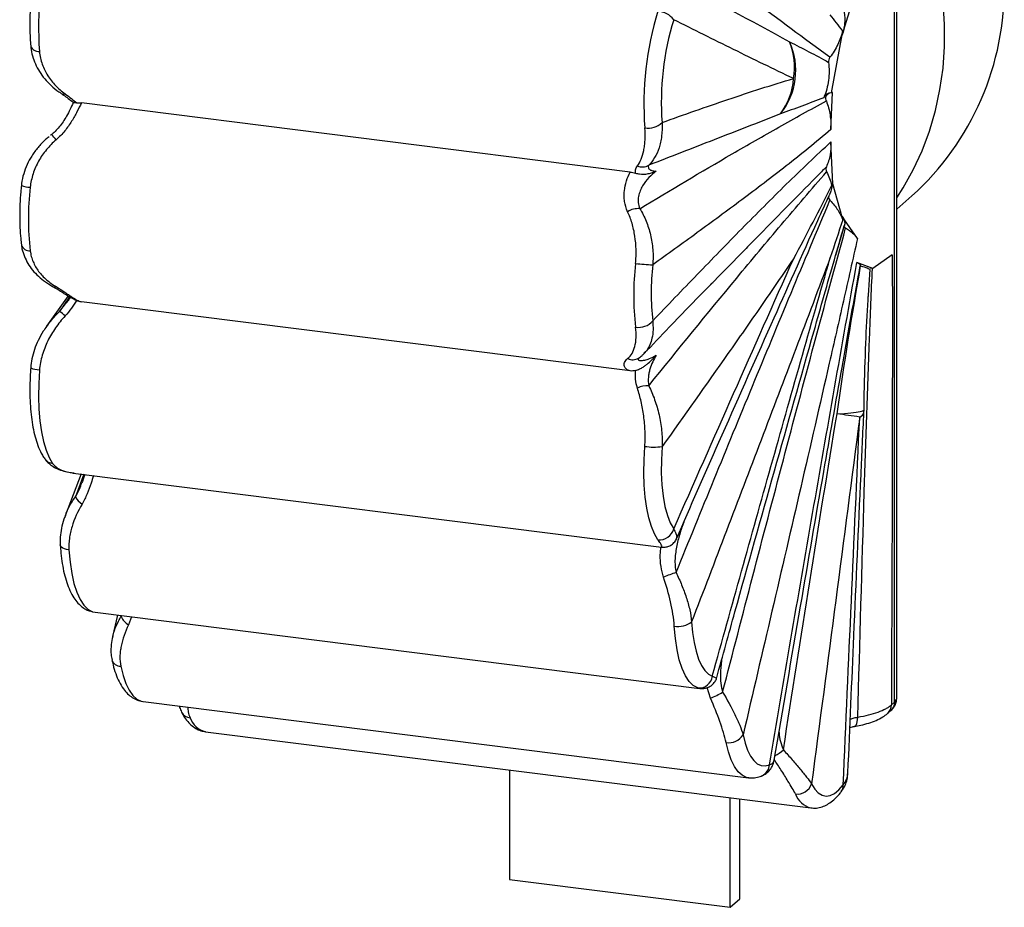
# Paper-space layout '_Dimétrica' of a CAD drawing. Header units: millimetres. Extents: x -128 to 18, y -168 to 101.
# Tile 1 of 2: x -128 to 18, y -168 to -36. Entities that reach past the tile are written whole.
import ezdxf

# ---------------------------------------------------------------- set-up
doc = ezdxf.new("R2010")
doc.units = ezdxf.units.MM

psp = doc.layouts.new('_Dimétrica')

# ---------------------------------------------------------------- linework, layer by layer
at = {"color": 7, "linetype": 'Continuous', "lineweight": 25}
for p, q in [((1.78, -137.55), (1.78, 47.25)), ((2.11, -136.77), (2.11, 47.83)), ((-5.99, -38.55), (-3.74, -31.29)), ((-7.6, -47.13), (-6.02, -38.5)), ((-5.99, -38.55), (-6.02, -38.5)), ((-7.67, -52.56), (-7.42, -47.05)), ((-7.42, -47.05), (-7.6, -47.13)), ((-37.45, -58.88), (-118.86, -48.62)), ((-7.36, -60.6), (-7.67, -54.41)), ((-7.51, -60.58), (-7.36, -60.6)), ((-6.02, -65.56), (-7.36, -60.6)), ((2.11, -64.39), (4.35, -62.41)), ((-6.02, -65.56), (-5.99, -65.46)), ((-3.74, -68.75), (-5.99, -65.46)), ((-5.68, -66.87), (-6.97, -71.26)), ((-20.44, -70.4), (-26.12, -76.23)), ((1.43, -71.17), (-1.43, -73.19)), ((-1.43, -73.19), (-3.82, -72.32)), ((-1.76, -73.15), (-1.8, -73.21)), ((-1.43, -73.19), (-1.76, -73.15)), ((-120.82, -77.27), (-124.01, -81.76)), ((-37.45, -88.39), (-118.86, -78.13)), ((-36.19, -86.49), (-36.18, -86.48)), ((-118.9, -103.69), (-121.26, -109.88)), ((-120.06, -103.55), (-32.8, -114.54)), ((-120.05, -103.52), (-119.95, -103.53)), ((-117.22, -124.13), (-117.53, -124.06)), ((-117.22, -124.13), (-116.82, -124.2)), ((-116.82, -124.21), (-27.14, -135.51)), ((-113.48, -124.63), (-114.23, -127.83)), ((-109.71, -137.46), (-19.91, -148.77)), ((1.3, -137.97), (1.78, -137.55)), ((0.75, -139.24), (1.24, -138.81)), ((-100.46, -141.94), (-10.66, -153.25)), ((-55.35, -147.62), (-55.35, -163.89)), ((-22.61, -168.01), (-22.61, -151.75)), ((-21.19, -166.77), (-21.19, -151.93)), ((-55.35, -163.89), (-22.61, -168.01)), ((-22.61, -168.01), (-21.19, -166.77))]:
    psp.add_line(p, q, dxfattribs=at)
at = {"color": 8, "linetype": 'Continuous', "lineweight": 25}
for p, q in [((-120.6, -77.4), (-122.1, -79.58)), ((-122.1, -79.58), (-121, -78.17)), ((-118.49, -103.74), (-119.75, -107.1)), ((-112.95, -124.85), (-112.9, -124.71)), ((-112.92, -124.71), (-112.95, -124.85)), ((-111.41, -124.9), (-111.86, -126.08)), ((-27.14, -135.5), (-27.42, -135.45)), ((-25.52, -136.96), (-26.01, -135.39))]:
    psp.add_line(p, q, dxfattribs=at)
at = {"color": 7, "linetype": 'Continuous', "lineweight": 25, "flags": 128}
for points in [[(2.11, -62.68), (3.03, -61.24), (4.54, -58.54), (5.85, -55.72), (6.95, -52.79), (7.84, -49.76), (8.51, -46.64), (8.96, -43.46), (9.18, -40.23), (9.18, -36.96), (8.96, -33.68), (8.51, -30.38), (7.84, -27.1), (6.95, -23.85), (5.85, -20.64), (4.54, -17.48), (3.03, -14.4), (2.11, -12.74)], [(-1.88, -73.33), (-1.89, -73.33), (-1.9, -73.34), (-1.89, -73.35)], [(-125.07, -88.28), (-125.19, -90.27), (-125.21, -92.21), (-125.15, -94.06), (-125.01, -95.81), (-124.78, -97.42), (-124.47, -98.88), (-124.09, -100.17), (-123.63, -101.25), (-123.12, -102.13)], [(-33.32, -113.45), (-33.83, -112.57), (-34.29, -111.48), (-34.67, -110.2), (-34.98, -108.74), (-35.21, -107.12), (-35.35, -105.37), (-35.41, -103.52), (-35.39, -101.58), (-35.28, -99.59)], [(-32.71, -99.62), (-32.82, -101.59), (-32.83, -103.5), (-32.74, -105.31), (-32.56, -106.99), (-32.29, -108.51), (-31.93, -109.84), (-31.5, -110.96), (-30.99, -111.84)], [(-120.7, -114.97), (-120.54, -116.78), (-120.29, -118.45), (-119.96, -119.95), (-119.54, -121.25), (-119.05, -122.33), (-118.5, -123.18), (-117.88, -123.78), (-117.22, -124.13)], [(-27.42, -135.45), (-28.08, -135.1), (-28.7, -134.49), (-29.25, -133.64), (-29.74, -132.56), (-30.16, -131.26), (-30.49, -129.77), (-30.74, -128.1), (-30.9, -126.28)], [(-28.33, -125.62), (-28.19, -127.22), (-27.97, -128.69), (-27.67, -130.01), (-27.31, -131.16), (-26.88, -132.12), (-26.39, -132.87), (-25.84, -133.4), (-25.26, -133.71)], [(-20.7, -142.42), (-20.4, -143.63), (-20.03, -144.68), (-19.6, -145.56), (-19.12, -146.24), (-18.59, -146.71), (-18.02, -146.98), (-17.42, -147.03), (-16.8, -146.87)], [(-10.54, -149.69), (-10.07, -150.46), (-9.55, -151.03), (-8.99, -151.38), (-8.39, -151.52), (-7.76, -151.43), (-7.12, -151.11), (-6.48, -150.59), (-5.83, -149.85)]]:
    psp.add_lwpolyline(points, dxfattribs=at)
at = {"color": 8, "linetype": 'Continuous', "lineweight": 25, "flags": 128}
for points in [[(-125.07, -88.28), (-125.43, -88.23), (-125.74, -88.17), (-126, -88.11), (-126.2, -88.05), (-126.32, -87.99), (-126.38, -87.93), (-126.38, -87.92)], [(-6.76, -94.77), (-5.65, -94.7), (-4.69, -94.62), (-3.9, -94.52), (-3.31, -94.42), (-2.93, -94.31), (-2.76, -94.19), (-2.75, -94.16)], [(-120.7, -114.97), (-121.05, -114.9), (-121.36, -114.81), (-121.62, -114.69), (-121.81, -114.54), (-121.94, -114.37), (-121.99, -114.2), (-121.99, -114.19)], [(-113.01, -132.24), (-112.67, -133.62), (-112.25, -134.81), (-111.76, -135.8), (-111.21, -136.56), (-110.61, -137.1), (-109.97, -137.41), (-109.71, -137.46)], [(-4.24, -141.17), (-4.22, -141.16), (-4.07, -141.09), (-3.94, -140.95), (-3.83, -140.73), (-3.75, -140.46), (-3.7, -140.14), (-3.68, -139.78)], [(-19.91, -148.77), (-20.17, -148.72), (-20.81, -148.42), (-21.41, -147.88), (-21.96, -147.11), (-22.45, -146.12), (-22.87, -144.93), (-23.21, -143.55)]]:
    psp.add_lwpolyline(points, dxfattribs=at)
at = {"color": 7, "linetype": 'Continuous', "lineweight": 25}
for centre, radius, start, end in [((-78.22, -37.52), 46.99, 162.8741, 184.2392), ((-23.58, -31.54), 41.64, 312.1316, 1.0041), ((11.65, -48.84), 47.06, 162.8899, 184.2235), ((-33.51, -38.14), 3.14, 36.6948, 86.5395), ((8.78, -48.48), 41.61, 162.9134, 184.1999), ((-23.16, -43.79), 10.28, 321.1756, 24.3394), ((-23.13, -43.34), 10.07, 350.4797, 22.0759), ((-23.08, -44.29), 9.91, 323.1231, 355.8465), ((-7.69, -48.23), 1.11, 85.2428, 159.7848), ((-34.74, -49.46), 2.89, 259.3215, 314.4206), ((-125.78, -56.26), 3.85, 34.436, 49.8642), ((-35.62, -56.28), 1.84, 245.838, 300.7173), ((-85.02, -65.84), 41.7, 173.4928, 186.5115), ((-36.27, -67.13), 2.83, 85.0127, 123.2668), ((4.78, -77.16), 41.7, 173.4928, 186.5115), ((-33.83, -52.44), 20.19, 261.9771, 269.2304), ((2.45, -76.8), 36.79, 173.4928, 186.5115), ((-124.05, -82.85), 3.81, 43.2515, 59.2613), ((-36.17, -79.23), 2.7, 259.7489, 319.8388), ((-34.84, -94.09), 3.51, 87.3674, 115.8468), ((-39.9, -344.69), 252.11, 81.6735, 82.4466), ((-12.75, -94.06), 10, 357.3296, 359.4476), ((-33.9, -90.97), 8.73, 260.9184, 277.796), ((-117.2, -105.68), 2.92, 209.1684, 237.869), ((-33.09, -111.28), 2.18, 263.952, 345.0102), ((-25.37, -135.31), 17.78, 107.2121, 113.606), ((-110.75, -124), 2.35, 200.976, 241.8232), ((-30.31, -123.23), 3.1, 259.1191, 309.7533), ((-27.23, -133.46), 1.99, 264.666, 353.0092), ((-30.24, -124.98), 12.87, 291.4917, 300.3606), ((-22.81, -141.09), 2.49, 260.7688, 327.8613), ((-12.67, -148.96), 2.24, 263.253, 341.2361)]:
    psp.add_arc(centre, radius, start, end, dxfattribs=at)
at = {"color": 8, "linetype": 'Continuous', "lineweight": 25}
for centre, radius, start, end in [((-125.16, -39.68), 1.31, 201.1687, 273.3714), ((-121.51, -46.62), 0.684, 239.1444, 290.1682), ((-126.45, -57.54), 3.58, 248.4995, 270.0287), ((-126.49, -69.24), 1.34, 199.1601, 271.9631), ((-122.84, -75.43), 0.508, 245.5655, 297.6466), ((-37.07, -85.1), 1.64, 242.8808, 302.003), ((-3.74, -94.29), 1.01, 289.9149, 345.8582), ((-122.93, -100.47), 1.67, 216.0225, 263.7214), ((-113, -130.83), 1.4, 198.5559, 269.4533), ((1.08, -136.8), 1.03, 313.2913, 1.3059), ((-0.36, -138), 1.66, 312.0549, 1.0773), ((0.12, -137.57), 1.67, 312.158, 0.9777), ((-102.59, -138.29), 1.6, 208.1475, 264.8799), ((-99.67, -138.79), 3.25, 199.6334, 255.9651), ((-18.7, -140.27), 5.9, 297.4825, 312.3417), ((-18.63, -146.8), 1.83, 293.971, 357.7844), ((-7.26, -149.97), 1.43, 323.0649, 4.7466), ((-9.87, -150.1), 3.25, 199.6334, 255.9651)]:
    psp.add_arc(centre, radius, start, end, dxfattribs=at)
at = {"color": 7, "linetype": 'Continuous', "lineweight": 25}
for points, knots in [([(-124.57, -24.11), (-124.66, -24.39), (-124.91, -25.2), (-125.28, -26.62), (-125.66, -28.37), (-125.98, -30.17), (-126.22, -31.99), (-126.4, -33.81), (-126.5, -35.61), (-126.52, -37.37), (-126.48, -38.89), (-126.41, -39.79), (-126.38, -40.16)], [0, 0, 0, 0, 0.057284, 0.166583, 0.275417, 0.383906, 0.492224, 0.600518, 0.708898, 0.817501, 0.926501, 1, 1, 1, 1]), ([(-7.81, -41.83), (-11.68, -39.04), (-15.51, -36.19), (-23.11, -30.47), (-26.88, -27.58), (-30.64, -24.69)], [0, 0, 0, 0, 0.5, 0.5, 1, 1, 1, 1]), ([(-13.19, -45), (-16.17, -43.59), (-19.14, -42.14), (-25.07, -39.22), (-28.03, -37.74), (-30.99, -36.26)], [0, 0, 0, 0, 0.5, 0.5, 1, 1, 1, 1]), ([(-5.68, -35.15), (-5.61, -35.71), (-5.6, -36.27), (-5.67, -37.12), (-5.71, -37.4), (-5.83, -37.98), (-5.9, -38.26), (-5.99, -38.55)], [0, 0, 0, 0, 0.5, 0.5, 0.75, 0.75, 1, 1, 1, 1]), ([(-5.92, -37.9), (-6.1, -38.6), (-6.34, -39.29), (-6.81, -40.28), (-6.99, -40.61), (-7.37, -41.24), (-7.58, -41.54), (-7.81, -41.83)], [0, 0, 0, 0, 0.5, 0.5, 0.75, 0.75, 1, 1, 1, 1]), ([(-126.36, -40.16), (-126.36, -40.25), (-126.34, -40.76), (-126.12, -41.66), (-125.7, -42.85), (-125.09, -43.98), (-124.31, -45.06), (-123.34, -46.06), (-122.51, -46.78), (-121.97, -47.12), (-121.85, -47.19)], [0, 0, 0, 0, 0.031328, 0.172373, 0.315816, 0.465033, 0.619215, 0.781213, 0.951608, 1, 1, 1, 1]), ([(-125.08, -40.99), (-125.05, -41.32), (-125, -41.64), (-124.86, -42.27), (-124.77, -42.58), (-124.56, -43.17), (-124.44, -43.46), (-124.16, -44.03), (-124.01, -44.3), (-123.51, -45.1), (-123.12, -45.58), (-122.26, -46.47), (-121.79, -46.88), (-121.27, -47.26)], [0, 0, 0, 0, 0.125, 0.125, 0.25, 0.25, 0.375, 0.375, 0.5, 0.5, 0.75, 0.75, 1, 1, 1, 1]), ([(-7.81, -41.83), (-7.89, -41.94), (-7.95, -42.07), (-8.02, -42.33), (-8.03, -42.46), (-8.02, -42.59)], [0, 0, 0, 0, 0.5, 0.5, 1, 1, 1, 1]), ([(-8.02, -42.59), (-7.9, -43.48), (-7.91, -44.36), (-8.09, -45.69), (-8.18, -46.14), (-8.41, -47.01), (-8.56, -47.43), (-8.73, -47.85)], [0, 0, 0, 0, 0.5, 0.5, 0.75, 0.75, 1, 1, 1, 1]), ([(-32.72, -51.53), (-29.46, -50.35), (-26.2, -49.2), (-21.32, -47.55), (-19.69, -47.01), (-16.44, -45.97), (-14.81, -45.47), (-13.19, -45)], [0, 0, 0, 0, 0.5, 0.5, 0.75, 0.75, 1, 1, 1, 1]), ([(-121.87, -47.2), (-121.75, -47.29), (-121.35, -47.55), (-120.78, -47.98), (-120.3, -48.36), (-120.04, -48.53), (-120, -48.56)], [0, 0, 0, 0, 0.1669876, 0.5143353, 0.9251945, 1, 1, 1, 1]), ([(-121.27, -47.26), (-120.93, -47.51), (-120.62, -47.75), (-120.05, -48.2), (-119.79, -48.41), (-119.55, -48.6)], [0, 0, 0, 0, 0.5, 0.5, 1, 1, 1, 1]), ([(-8.34, -48.32), (-8.36, -48.28), (-8.42, -48.11), (-8.42, -47.79), (-8.29, -47.44), (-8.09, -47.2), (-7.91, -47.14), (-7.85, -47.12)], [0, 0, 0, 0, 0.0958933, 0.3523295, 0.6087658, 0.865202, 1, 1, 1, 1]), ([(-120.01, -48.46), (-120.04, -48.5), (-120.2, -48.85), (-120.52, -49.56), (-121.01, -50.51), (-121.54, -51.38), (-122.1, -52.16), (-122.71, -52.82), (-123.16, -53.24), (-123.41, -53.4), (-123.44, -53.41)], [0, 0, 0, 0, 0.033686, 0.253337, 0.442791, 0.607446, 0.7492, 0.876616, 0.98996, 1, 1, 1, 1]), ([(-118.86, -48.62), (-119.06, -49.04), (-119.27, -49.47), (-119.75, -50.38), (-120.01, -50.86), (-120.46, -51.57), (-120.61, -51.81), (-120.95, -52.28), (-121.13, -52.53), (-121.7, -53.23), (-122.13, -53.67), (-122.61, -54.08)], [0, 0, 0, 0, 0.25, 0.25, 0.5, 0.5, 0.625, 0.625, 0.75, 0.75, 1, 1, 1, 1]), ([(-119.55, -48.6), (-119.65, -48.6), (-119.87, -48.61), (-120, -48.59), (-120, -48.56), (-120, -48.56)], [0, 0, 0, 0, 0.378469, 0.909093, 1, 1, 1, 1]), ([(-119.55, -48.6), (-119.45, -48.59), (-119.35, -48.59), (-119.11, -48.6), (-118.99, -48.61), (-118.86, -48.62)], [0, 0, 0, 0, 0.5, 0.5, 1, 1, 1, 1]), ([(-36.02, -64.31), (-31.49, -61.58), (-26.93, -58.86), (-20.02, -54.84), (-17.7, -53.52), (-13.04, -50.89), (-10.7, -49.59), (-8.34, -48.32)], [0, 0, 0, 0, 0.5, 0.5, 0.75, 0.75, 1, 1, 1, 1]), ([(-8.34, -48.32), (-8.09, -49.01), (-7.91, -49.71), (-7.68, -51.12), (-7.64, -51.85), (-7.67, -52.56)], [0, 0, 0, 0, 0.5, 0.5, 1, 1, 1, 1]), ([(-15.15, -50.23), (-18.46, -51.54), (-21.73, -52.82), (-28.24, -55.35), (-31.47, -56.61), (-34.68, -57.86)], [0, 0, 0, 0, 0.5, 0.5, 1, 1, 1, 1]), ([(-36.37, -57.95), (-36.16, -57.67), (-35.98, -57.34), (-35.67, -56.59), (-35.54, -56.17), (-35.39, -55.46), (-35.35, -55.21), (-35.28, -54.69), (-35.26, -54.41), (-35.21, -53.57), (-35.22, -52.96), (-35.28, -52.31)], [0, 0, 0, 0, 0.25, 0.25, 0.5, 0.5, 0.625, 0.625, 0.75, 0.75, 1, 1, 1, 1]), ([(-32.72, -51.53), (-32.68, -52.25), (-32.7, -52.92), (-32.82, -53.86), (-32.87, -54.16), (-33, -54.75), (-33.08, -55.03), (-33.34, -55.84), (-33.56, -56.31), (-34.07, -57.16), (-34.36, -57.54), (-34.68, -57.86)], [0, 0, 0, 0, 0.25, 0.25, 0.375, 0.375, 0.5, 0.5, 0.75, 0.75, 1, 1, 1, 1]), ([(-7.67, -52.56), (-8.77, -53.51), (-9.87, -54.43), (-12.08, -56.22), (-13.18, -57.09), (-16.49, -59.68), (-18.69, -61.35), (-23.1, -64.65), (-25.3, -66.27), (-29.7, -69.47), (-31.9, -71.06), (-34.1, -72.63)], [0, 0, 0, 0, 0.125, 0.125, 0.25, 0.25, 0.5, 0.5, 0.75, 0.75, 1, 1, 1, 1]), ([(-123.65, -53.63), (-123.83, -53.77), (-124.44, -54.24), (-125.31, -55.2), (-126.22, -56.43), (-126.94, -57.75), (-127.44, -59.12), (-127.71, -60.18), (-127.74, -60.77), (-127.75, -60.87)], [0, 0, 0, 0, 0.081466, 0.268662, 0.454213, 0.617741, 0.793267, 0.964802, 1, 1, 1, 1]), ([(-122.61, -54.08), (-123.13, -54.53), (-123.61, -55.02), (-124.48, -56.08), (-124.87, -56.64), (-125.53, -57.84), (-125.81, -58.47), (-126.23, -59.77), (-126.38, -60.43), (-126.45, -61.12)], [0, 0, 0, 0, 0.25, 0.25, 0.5, 0.5, 0.75, 0.75, 1, 1, 1, 1]), ([(-34.1, -80.97), (-31.9, -78.66), (-29.7, -76.36), (-25.3, -71.8), (-23.1, -69.54), (-18.69, -65.06), (-16.49, -62.85), (-13.18, -59.6), (-12.08, -58.54), (-9.87, -56.44), (-8.77, -55.41), (-7.67, -54.41)], [0, 0, 0, 0, 0.25, 0.25, 0.5, 0.5, 0.75, 0.75, 0.875, 0.875, 1, 1, 1, 1]), ([(-7.67, -54.41), (-7.64, -55.07), (-7.68, -55.7), (-7.9, -56.93), (-8.09, -57.53), (-8.34, -58.09)], [0, 0, 0, 0, 0.5, 0.5, 1, 1, 1, 1]), ([(-36.65, -59.04), (-36.69, -58.88), (-36.68, -58.7), (-36.6, -58.34), (-36.51, -58.15), (-36.37, -57.95)], [0, 0, 0, 0, 0.5, 0.5, 1, 1, 1, 1]), ([(-34.68, -57.86), (-34.78, -57.99), (-34.79, -58.12), (-34.73, -58.29), (-34.7, -58.34), (-34.62, -58.44), (-34.57, -58.48), (-34.41, -58.59), (-34.27, -58.65), (-33.95, -58.72), (-33.78, -58.74), (-33.59, -58.74)], [0, 0, 0, 0, 0.25, 0.25, 0.375, 0.375, 0.5, 0.5, 0.75, 0.75, 1, 1, 1, 1]), ([(-8.34, -58.09), (-8.39, -58.2), (-8.42, -58.33), (-8.4, -58.59), (-8.37, -58.72), (-8.31, -58.84)], [0, 0, 0, 0, 0.5, 0.5, 1, 1, 1, 1]), ([(-37.82, -64.77), (-38.06, -64.27), (-38.21, -63.75), (-38.32, -62.96), (-38.34, -62.69), (-38.34, -62.17), (-38.33, -61.91), (-38.25, -61.16), (-38.14, -60.67), (-37.85, -59.73), (-37.66, -59.29), (-37.45, -58.88)], [0, 0, 0, 0, 0.25, 0.25, 0.375, 0.375, 0.5, 0.5, 0.75, 0.75, 1, 1, 1, 1]), ([(-37.45, -58.88), (-37.32, -58.9), (-37.19, -58.92), (-36.92, -58.97), (-36.79, -59.01), (-36.65, -59.04)], [0, 0, 0, 0, 0.5, 0.5, 1, 1, 1, 1]), ([(-36.65, -59.04), (-36.55, -59.07), (-36.44, -59.09), (-36.24, -59.13), (-36.14, -59.15), (-35.86, -59.18), (-35.69, -59.19), (-35.39, -59.19), (-35.25, -59.18), (-34.99, -59.15), (-34.87, -59.13), (-34.53, -59.07), (-34.33, -59.01), (-33.94, -58.88), (-33.77, -58.81), (-33.59, -58.74)], [0, 0, 0, 0, 0.0625, 0.0625, 0.125, 0.125, 0.25, 0.25, 0.375, 0.375, 0.5, 0.5, 0.75, 0.75, 1, 1, 1, 1]), ([(-33.59, -58.74), (-33.95, -59), (-34.31, -59.32), (-35, -60.04), (-35.32, -60.45), (-35.74, -61.15), (-35.86, -61.4), (-36.07, -61.93), (-36.15, -62.2), (-36.26, -62.78), (-36.28, -63.09), (-36.23, -63.7), (-36.16, -64.01), (-36.02, -64.31)], [0, 0, 0, 0, 0.25, 0.25, 0.5, 0.5, 0.625, 0.625, 0.75, 0.75, 0.875, 0.875, 1, 1, 1, 1]), ([(-34.68, -90.59), (-30.37, -85.24), (-26.02, -79.9), (-19.44, -71.95), (-17.23, -69.3), (-12.79, -64.05), (-10.56, -61.43), (-8.31, -58.84)], [0, 0, 0, 0, 0.5, 0.5, 0.75, 0.75, 1, 1, 1, 1]), ([(-127.76, -60.87), (-127.79, -61.19), (-127.89, -62.11), (-127.98, -63.64), (-128.02, -65.41), (-127.99, -67.13), (-127.89, -68.55), (-127.79, -69.37), (-127.76, -69.68)], [0, 0, 0, 0, 0.102387, 0.296888, 0.491783, 0.687323, 0.883879, 1, 1, 1, 1]), ([(-13.19, -71.71), (-12.22, -69.92), (-11.26, -68.11), (-9.38, -64.49), (-8.46, -62.67), (-7.55, -60.84)], [0, 0, 0, 0, 0.5, 0.5, 1, 1, 1, 1]), ([(-7.51, -60.58), (-7.53, -60.91), (-7.55, -61.46), (-7.77, -61.94), (-7.86, -62.14)], [0, 0, 0, 0, 0.588146, 1, 1, 1, 1]), ([(-30.59, -113.3), (-28.49, -108.53), (-23.81, -97.88), (-16.82, -82.14), (-11.34, -69.86), (-8.44, -63.46), (-7.84, -62.15)], [0, 0, 0, 0, 0.277979, 0.619498, 0.922295, 1, 1, 1, 1]), ([(-7.98, -62.44), (-8.03, -62.53), (-8.04, -62.63), (-7.98, -62.85), (-7.91, -62.97), (-7.81, -63.07)], [0, 0, 0, 0, 0.5, 0.5, 1, 1, 1, 1]), ([(-30.63, -118.33), (-26.88, -109.08), (-23.1, -99.85), (-15.5, -81.43), (-11.68, -72.23), (-7.81, -63.07)], [0, 0, 0, 0, 0.5, 0.5, 1, 1, 1, 1]), ([(-7.81, -63.07), (-7.36, -63.54), (-6.98, -64.01), (-6.35, -64.98), (-6.1, -65.48), (-5.92, -65.97)], [0, 0, 0, 0, 0.5, 0.5, 1, 1, 1, 1]), ([(-36.65, -72.43), (-36.61, -72.09), (-36.59, -71.75), (-36.56, -71.06), (-36.56, -70.71), (-36.59, -69.69), (-36.65, -69.03), (-36.8, -68.05), (-36.86, -67.72), (-37, -67.09), (-37.08, -66.78), (-37.34, -65.88), (-37.56, -65.31), (-37.82, -64.77)], [0, 0, 0, 0, 0.125, 0.125, 0.25, 0.25, 0.5, 0.5, 0.625, 0.625, 0.75, 0.75, 1, 1, 1, 1]), ([(-36.02, -64.31), (-35.66, -64.89), (-35.35, -65.5), (-34.95, -66.47), (-34.83, -66.81), (-34.61, -67.49), (-34.51, -67.84), (-34.26, -68.91), (-34.15, -69.64), (-34.06, -70.75), (-34.05, -71.13), (-34.05, -71.88), (-34.07, -72.26), (-34.1, -72.63)], [0, 0, 0, 0, 0.25, 0.25, 0.375, 0.375, 0.5, 0.5, 0.75, 0.75, 0.875, 0.875, 1, 1, 1, 1]), ([(-5.99, -65.46), (-5.86, -65.67), (-5.62, -66.11), (-5.59, -66.54), (-5.65, -66.76), (-5.66, -66.79)], [0, 0, 0, 0, 0.4526, 0.918333, 1, 1, 1, 1]), ([(-24.61, -133.92), (-23.71, -130.67), (-20.87, -120.42), (-16.06, -103.24), (-11.13, -85.85), (-7.68, -73.68), (-6.17, -68.49), (-5.68, -66.79)], [0, 0, 0, 0, 0.144494, 0.455495, 0.765247, 0.922959, 1, 1, 1, 1]), ([(-23.73, -136.09), (-20.76, -124.57), (-17.76, -113.06), (-13.21, -95.83), (-11.68, -90.09), (-8.6, -78.62), (-7.05, -72.89), (-5.48, -67.17)], [0, 0, 0, 0, 0.5, 0.5, 0.75, 0.75, 1, 1, 1, 1]), ([(-5.68, -66.87), (-5.7, -66.92), (-5.69, -66.96), (-5.62, -67.07), (-5.56, -67.12), (-5.48, -67.17)], [0, 0, 0, 0, 0.5, 0.5, 1, 1, 1, 1]), ([(-5.48, -67.17), (-5.08, -67.44), (-4.73, -67.7), (-4.3, -68.1), (-4.17, -68.23), (-3.93, -68.49), (-3.83, -68.62), (-3.74, -68.75)], [0, 0, 0, 0, 0.5, 0.5, 0.75, 0.75, 1, 1, 1, 1]), ([(-127.74, -69.67), (-127.73, -69.77), (-127.7, -70.27), (-127.44, -71.12), (-126.96, -72.2), (-126.3, -73.21), (-125.47, -74.16), (-124.46, -75.01), (-123.64, -75.58), (-123.13, -75.84), (-123.05, -75.89)], [0, 0, 0, 0, 0.037149, 0.183709, 0.330071, 0.479945, 0.635987, 0.797, 0.966432, 1, 1, 1, 1]), ([(-3.74, -68.75), (-4.42, -71.85), (-5.12, -74.93), (-6.51, -81.1), (-7.21, -84.17), (-9.31, -93.4), (-10.73, -99.54), (-14.98, -117.94), (-17.84, -130.18), (-20.7, -142.42)], [0, 0, 0, 0, 0.125, 0.125, 0.25, 0.25, 0.5, 0.5, 1, 1, 1, 1]), ([(-126.45, -70.57), (-126.41, -70.85), (-126.36, -71.13), (-126.21, -71.66), (-126.12, -71.93), (-125.8, -72.69), (-125.53, -73.17), (-125.03, -73.84), (-124.84, -74.06), (-124.46, -74.47), (-124.25, -74.67), (-123.61, -75.23), (-123.13, -75.57), (-122.61, -75.88)], [0, 0, 0, 0, 0.125, 0.125, 0.25, 0.25, 0.5, 0.5, 0.625, 0.625, 0.75, 0.75, 1, 1, 1, 1]), ([(1.43, -71.17), (1.45, -76.71), (1.45, -82.27), (1.44, -93.39), (1.43, -98.96), (1.39, -115.66), (1.35, -126.82), (1.3, -137.97)], [0, 0, 0, 0, 0.25, 0.25, 0.5, 0.5, 1, 1, 1, 1]), ([(-13.19, -71.71), (-14.81, -74.11), (-16.44, -76.47), (-19.69, -81.17), (-21.31, -83.5), (-26.2, -90.46), (-29.45, -95.05), (-32.71, -99.62)], [0, 0, 0, 0, 0.25, 0.25, 0.5, 0.5, 1, 1, 1, 1]), ([(-30.99, -111.84), (-28.03, -105.14), (-25.06, -98.43), (-19.13, -85.05), (-16.17, -78.37), (-13.19, -71.71)], [0, 0, 0, 0, 0.5, 0.5, 1, 1, 1, 1]), ([(-7.76, -71.58), (-11.18, -80.64), (-14.6, -89.65), (-21.46, -107.66), (-24.89, -116.64), (-28.33, -125.62)], [0, 0, 0, 0, 0.5, 0.5, 1, 1, 1, 1]), ([(-25.26, -133.71), (-22.37, -123.31), (-19.47, -112.92), (-15.1, -97.38), (-13.64, -92.2), (-10.71, -81.87), (-9.24, -76.72), (-7.76, -71.58)], [0, 0, 0, 0, 0.5, 0.5, 0.75, 0.75, 1, 1, 1, 1]), ([(-16.8, -146.87), (-14.67, -134.42), (-12.54, -121.98), (-9.3, -103.34), (-8.22, -97.13), (-6.04, -84.71), (-4.94, -78.51), (-3.82, -72.32)], [0, 0, 0, 0, 0.5, 0.5, 0.75, 0.75, 1, 1, 1, 1]), ([(-16.09, -146.19), (-14.78, -138.56), (-12.34, -124.26), (-8.99, -104.82), (-6.12, -88.45), (-4.31, -78.23), (-3.38, -73.16), (-3.29, -72.65)], [0, 0, 0, 0, 0.310663, 0.582503, 0.792159, 0.979064, 1, 1, 1, 1]), ([(-3.82, -72.32), (-3.67, -72.38), (-3.37, -72.51), (-3.24, -72.61), (-3.29, -72.65), (-3.29, -72.65)], [0, 0, 0, 0, 0.4863931, 0.986895, 1, 1, 1, 1]), ([(-3.26, -72.8), (-2.85, -72.91), (-2.53, -73.01), (-2.18, -73.15), (-2.09, -73.19), (-1.96, -73.28), (-1.91, -73.31), (-1.89, -73.35)], [0, 0, 0, 0, 0.5, 0.5, 0.75, 0.75, 1, 1, 1, 1]), ([(-1.89, -73.35), (-1.91, -73.66), (-2, -74.99), (-2.08, -76.33), (-2.14, -77.36)], [0, 0, 0, 0, 0.23237, 1, 1, 1, 1]), ([(-123.06, -75.89), (-123, -75.93), (-122.66, -76.11), (-122.11, -76.45), (-121.39, -76.91), (-120.69, -77.36), (-119.99, -77.76), (-119.42, -78.02), (-119.07, -78.08), (-118.99, -78.09)], [0, 0, 0, 0, 0.032648, 0.179809, 0.342832, 0.529631, 0.751041, 0.943679, 1, 1, 1, 1]), ([(-122.61, -75.88), (-122.12, -76.17), (-121.7, -76.45), (-121.13, -76.83), (-120.95, -76.95), (-120.61, -77.18), (-120.46, -77.29), (-120.01, -77.58), (-119.75, -77.75), (-119.27, -78), (-119.06, -78.08), (-118.86, -78.13)], [0, 0, 0, 0, 0.25, 0.25, 0.375, 0.375, 0.5, 0.5, 0.75, 0.75, 1, 1, 1, 1]), ([(-35.38, -85.82), (-34.14, -84.52), (-30.78, -81), (-27.34, -77.43), (-25.15, -75.21), (-25.06, -75.12)], [0, 0, 0, 0, 0.360405, 0.97432, 1, 1, 1, 1]), ([(-2.74, -94.16), (-2.73, -93.35), (-2.71, -90.05), (-2.51, -84.6), (-2.29, -79.81), (-2.14, -77.51), (-2.13, -77.36)], [0, 0, 0, 0, 0.144362, 0.587915, 0.972576, 1, 1, 1, 1]), ([(-119.55, -77.88), (-119.79, -78.29), (-120.05, -78.69), (-120.62, -79.48), (-120.93, -79.87), (-121.27, -80.24)], [0, 0, 0, 0, 0.5, 0.5, 1, 1, 1, 1]), ([(-120.53, -77.44), (-120.57, -77.52), (-120.71, -77.76), (-120.88, -78.01), (-121, -78.18)], [0, 0, 0, 0, 0.3315105, 1, 1, 1, 1]), ([(-121.27, -80.24), (-121.79, -80.79), (-122.27, -81.39), (-123.13, -82.62), (-123.51, -83.27), (-124.01, -84.29), (-124.17, -84.64), (-124.44, -85.35), (-124.56, -85.7), (-124.88, -86.78), (-125.02, -87.52), (-125.07, -88.28)], [0, 0, 0, 0, 0.25, 0.25, 0.5, 0.5, 0.625, 0.625, 0.75, 0.75, 1, 1, 1, 1]), ([(-124.01, -81.79), (-124.18, -82.03), (-124.65, -82.68), (-125.27, -83.83), (-125.84, -85.2), (-126.22, -86.56), (-126.33, -87.48), (-126.38, -87.92)], [0, 0, 0, 0, 0.132769, 0.363784, 0.585225, 0.799238, 1, 1, 1, 1]), ([(-37.82, -86.57), (-37.56, -86.35), (-37.34, -86.1), (-36.99, -85.49), (-36.85, -85.14), (-36.65, -84.36), (-36.59, -83.92), (-36.55, -82.96), (-36.58, -82.45), (-36.65, -81.89)], [0, 0, 0, 0, 0.25, 0.25, 0.5, 0.5, 0.75, 0.75, 1, 1, 1, 1]), ([(-36.65, -88.33), (-36.55, -88.3), (-36.44, -88.26), (-36.24, -88.19), (-36.14, -88.14), (-35.86, -88.01), (-35.69, -87.91), (-35.39, -87.72), (-35.25, -87.62), (-34.99, -87.42), (-34.87, -87.32), (-34.53, -87.02), (-34.33, -86.83), (-33.95, -86.44), (-33.77, -86.25), (-33.6, -86.05)], [0, 0, 0, 0, 0.0625, 0.0625, 0.125, 0.125, 0.25, 0.25, 0.375, 0.375, 0.5, 0.5, 0.75, 0.75, 1, 1, 1, 1]), ([(-36.21, -86.48), (-36.02, -86.36), (-35.71, -86.16), (-35.47, -85.88), (-35.37, -85.77)], [0, 0, 0, 0, 0.600467, 1, 1, 1, 1]), ([(-33.6, -86.05), (-33.78, -86.37), (-33.95, -86.7), (-34.27, -87.39), (-34.41, -87.75), (-34.57, -88.32), (-34.62, -88.52), (-34.7, -88.92), (-34.73, -89.12), (-34.79, -89.74), (-34.77, -90.16), (-34.68, -90.59)], [0, 0, 0, 0, 0.25, 0.25, 0.5, 0.5, 0.625, 0.625, 0.75, 0.75, 1, 1, 1, 1]), ([(-37.45, -88.39), (-37.66, -88.34), (-37.85, -88.25), (-38.14, -88.03), (-38.25, -87.88), (-38.33, -87.64), (-38.34, -87.55), (-38.34, -87.36), (-38.32, -87.26), (-38.2, -86.97), (-38.06, -86.76), (-37.82, -86.57)], [0, 0, 0, 0, 0.25, 0.25, 0.5, 0.5, 0.625, 0.625, 0.75, 0.75, 1, 1, 1, 1]), ([(-126.38, -87.92), (-126.4, -88.24), (-126.46, -89.16), (-126.51, -90.66), (-126.5, -92.39), (-126.41, -94.06), (-126.24, -95.65), (-125.99, -97.13), (-125.65, -98.52), (-125.21, -99.78), (-124.76, -100.75), (-124.41, -101.27), (-124.29, -101.45)], [0, 0, 0, 0, 0.056205, 0.16307, 0.270245, 0.377914, 0.486327, 0.595821, 0.706866, 0.82008, 0.936018, 1, 1, 1, 1]), ([(-36.65, -88.33), (-36.79, -88.36), (-36.92, -88.39), (-37.18, -88.41), (-37.32, -88.41), (-37.45, -88.39)], [0, 0, 0, 0, 0.5, 0.5, 1, 1, 1, 1]), ([(-36.37, -90.94), (-36.51, -90.5), (-36.6, -90.07), (-36.68, -89.19), (-36.69, -88.76), (-36.65, -88.33)], [0, 0, 0, 0, 0.5, 0.5, 1, 1, 1, 1]), ([(-35.28, -99.59), (-35.25, -99.21), (-35.23, -98.83), (-35.22, -98.07), (-35.22, -97.69), (-35.25, -96.94), (-35.28, -96.57), (-35.35, -95.82), (-35.39, -95.44), (-35.54, -94.34), (-35.67, -93.63), (-35.98, -92.25), (-36.16, -91.58), (-36.37, -90.94)], [0, 0, 0, 0, 0.125, 0.125, 0.25, 0.25, 0.375, 0.375, 0.5, 0.5, 0.75, 0.75, 1, 1, 1, 1]), ([(-34.68, -90.59), (-34.36, -91.25), (-34.07, -91.94), (-33.56, -93.38), (-33.34, -94.12), (-33.08, -95.28), (-33, -95.67), (-32.87, -96.46), (-32.82, -96.85), (-32.74, -97.64), (-32.71, -98.03), (-32.69, -98.83), (-32.69, -99.23), (-32.71, -99.62)], [0, 0, 0, 0, 0.25, 0.25, 0.5, 0.5, 0.625, 0.625, 0.75, 0.75, 0.875, 0.875, 1, 1, 1, 1]), ([(-14.72, -144.63), (-13.43, -136.32), (-12.12, -128), (-9.47, -111.38), (-8.13, -103.07), (-6.76, -94.77)], [0, 0, 0, 0, 0.5, 0.5, 1, 1, 1, 1]), ([(-5.14, -148.04), (-4.85, -141.26), (-4.21, -126.52), (-3.43, -108.69), (-2.92, -97.63), (-2.78, -94.54)], [0, 0, 0, 0, 0.380282, 0.826937, 1, 1, 1, 1]), ([(-3.4, -95.24), (-4.56, -104.32), (-5.75, -113.39), (-8.14, -131.54), (-9.34, -140.61), (-10.54, -149.69)], [0, 0, 0, 0, 0.5, 0.5, 1, 1, 1, 1]), ([(-5.83, -149.85), (-5.44, -140.76), (-5.04, -131.66), (-4.23, -113.46), (-3.82, -104.35), (-3.4, -95.24)], [0, 0, 0, 0, 0.5, 0.5, 1, 1, 1, 1]), ([(-124.27, -101.44), (-124.22, -101.52), (-124.03, -101.83), (-123.54, -102.26), (-122.83, -102.75), (-121.96, -103.14), (-121, -103.41), (-120.29, -103.5), (-119.96, -103.55)], [0, 0, 0, 0, 0.054278, 0.218999, 0.39491, 0.589288, 0.802444, 1, 1, 1, 1]), ([(-118.37, -103.76), (-118.43, -103.95), (-118.54, -104.35), (-118.69, -104.74), (-118.77, -104.95)], [0, 0, 0, 0, 0.475997, 1, 1, 1, 1]), ([(-118.75, -108.15), (-119.39, -109.24), (-119.9, -110.35), (-120.33, -111.79), (-120.41, -112.08), (-120.54, -112.66), (-120.59, -112.95), (-120.7, -113.82), (-120.73, -114.39), (-120.7, -114.97)], [0, 0, 0, 0, 0.5, 0.5, 0.625, 0.625, 0.75, 0.75, 1, 1, 1, 1]), ([(-121.23, -109.87), (-121.31, -110.05), (-121.56, -110.66), (-121.83, -111.74), (-122.02, -113), (-122, -113.82), (-121.99, -114.19)], [0, 0, 0, 0, 0.12842, 0.442479, 0.744337, 1, 1, 1, 1]), ([(-29.42, -110.63), (-29.63, -111.21), (-29.84, -111.8), (-30.22, -113.02), (-30.39, -113.65), (-30.6, -114.62), (-30.65, -114.95), (-30.74, -115.61), (-30.78, -115.95), (-30.82, -116.97), (-30.79, -117.65), (-30.63, -118.33)], [0, 0, 0, 0, 0.25, 0.25, 0.5, 0.5, 0.625, 0.625, 0.75, 0.75, 1, 1, 1, 1]), ([(-32.8, -114.53), (-32.7, -114.54), (-32.46, -114.58), (-31.97, -114.52), (-31.41, -114.3), (-30.93, -113.9), (-30.65, -113.54), (-30.59, -113.33), (-30.58, -113.31)], [0, 0, 0, 0, 0.132894, 0.335848, 0.54618, 0.761137, 0.982057, 1, 1, 1, 1]), ([(-121.99, -114.19), (-121.97, -114.48), (-121.92, -115.32), (-121.76, -116.64), (-121.5, -118.12), (-121.15, -119.49), (-120.71, -120.74), (-120.17, -121.81), (-119.56, -122.68), (-118.89, -123.34), (-118.22, -123.81), (-117.74, -123.99), (-117.53, -124.06)], [0, 0, 0, 0, 0.05922, 0.173049, 0.2879, 0.404444, 0.523337, 0.645111, 0.751275, 0.846728, 0.934238, 1, 1, 1, 1]), ([(-30.9, -126.28), (-30.93, -125.71), (-31, -125.12), (-31.19, -123.92), (-31.31, -123.3), (-31.73, -121.46), (-32.08, -120.24), (-32.49, -119.02)], [0, 0, 0, 0, 0.25, 0.25, 0.5, 0.5, 1, 1, 1, 1]), ([(-30.63, -118.33), (-30.34, -118.93), (-30.06, -119.54), (-29.56, -120.77), (-29.33, -121.38), (-28.93, -122.62), (-28.75, -123.24), (-28.48, -124.45), (-28.38, -125.04), (-28.33, -125.62)], [0, 0, 0, 0, 0.25, 0.25, 0.5, 0.5, 0.75, 0.75, 1, 1, 1, 1]), ([(-111.86, -126.08), (-112.37, -127.14), (-112.75, -128.19), (-113.01, -129.49), (-113.05, -129.75), (-113.12, -130.27), (-113.13, -130.52), (-113.15, -131.28), (-113.11, -131.76), (-113.01, -132.24)], [0, 0, 0, 0, 0.5, 0.5, 0.625, 0.625, 0.75, 0.75, 1, 1, 1, 1]), ([(-114.21, -127.81), (-114.24, -127.91), (-114.38, -128.41), (-114.48, -129.31), (-114.5, -130.37), (-114.37, -131.01), (-114.31, -131.27)], [0, 0, 0, 0, 0.08595, 0.43869, 0.770773, 1, 1, 1, 1]), ([(-114.33, -131.28), (-114.28, -131.52), (-114.12, -132.24), (-113.78, -133.35), (-113.29, -134.54), (-112.7, -135.53), (-112.04, -136.31), (-111.34, -136.88), (-110.58, -137.28), (-110.03, -137.39), (-109.76, -137.44)], [0, 0, 0, 0, 0.0769831, 0.2285612, 0.3829997, 0.5409753, 0.6697394, 0.7862508, 0.8951308, 1, 1, 1, 1]), ([(-27.17, -135.5), (-27.09, -135.51), (-26.86, -135.55), (-26.41, -135.53), (-25.84, -135.37), (-25.28, -135.03), (-24.86, -134.53), (-24.65, -134.12), (-24.62, -133.92), (-24.62, -133.91)], [0, 0, 0, 0, 0.095517, 0.273767, 0.448826, 0.624475, 0.820002, 0.990336, 1, 1, 1, 1]), ([(-23.21, -143.55), (-23.31, -143.08), (-23.45, -142.58), (-23.76, -141.53), (-23.95, -140.98), (-24.55, -139.3), (-25.02, -138.15), (-25.52, -136.96)], [0, 0, 0, 0, 0.25, 0.25, 0.5, 0.5, 1, 1, 1, 1]), ([(-23.73, -136.09), (-23.04, -137.23), (-22.43, -138.34), (-21.64, -139.95), (-21.4, -140.48), (-20.99, -141.49), (-20.83, -141.96), (-20.7, -142.42)], [0, 0, 0, 0, 0.5, 0.5, 0.75, 0.75, 1, 1, 1, 1]), ([(1.24, -138.81), (1.4, -138.64), (1.71, -138.32), (1.98, -137.71), (2.1, -137.18), (2.1, -136.87), (2.09, -136.75)], [0, 0, 0, 0, 0.291673, 0.573893, 0.849263, 1, 1, 1, 1]), ([(-104.32, -138.14), (-104.31, -138.2), (-104.25, -138.52), (-104.1, -138.81), (-103.99, -139.04)], [0, 0, 0, 0, 0.215604, 1, 1, 1, 1]), ([(-3.68, -139.78), (-3.11, -139.68), (-2.04, -139.47), (-1.1, -139.19), (-0.24, -138.88), (0.13, -138.71), (0.63, -138.45), (0.78, -138.36), (1.06, -138.17), (1.19, -138.07), (1.3, -137.97)], [0, 0, 0, 0, 0.25, 0.5, 0.5, 0.75, 0.75, 0.875, 0.875, 1, 1, 1, 1]), ([(-104, -139.04), (-103.9, -139.23), (-103.63, -139.73), (-103.13, -140.43), (-102.46, -141.09), (-101.73, -141.57), (-101.05, -141.85), (-100.62, -141.9), (-100.47, -141.91)], [0, 0, 0, 0, 0.128749, 0.349718, 0.548191, 0.730317, 0.903625, 1, 1, 1, 1]), ([(-4.24, -141.16), (-3.89, -141.1), (-3.12, -140.97), (-2.01, -140.67), (-0.92, -140.28), (0.01, -139.82), (0.52, -139.42), (0.75, -139.23)], [0, 0, 0, 0, 0.16835, 0.375258, 0.590822, 0.815504, 1, 1, 1, 1]), ([(-4.85, -141.29), (-4.72, -141.26), (-4.53, -141.22), (-4.31, -141.18), (-4.24, -141.17)], [0, 0, 0, 0, 0.662615, 1, 1, 1, 1]), ([(-14.72, -144.63), (-14.27, -145.14), (-13.83, -145.63), (-13.01, -146.58), (-12.62, -147.03), (-12.08, -147.68), (-11.9, -147.89), (-11.57, -148.3), (-11.41, -148.49), (-10.98, -149.05), (-10.74, -149.39), (-10.54, -149.69)], [0, 0, 0, 0, 0.25, 0.25, 0.5, 0.5, 0.625, 0.625, 0.75, 0.75, 1, 1, 1, 1]), ([(-17.89, -148.45), (-17.79, -148.41), (-17.46, -148.29), (-16.95, -147.89), (-16.47, -147.3), (-16.19, -146.7), (-16.14, -146.33), (-16.11, -146.19)], [0, 0, 0, 0, 0.112787, 0.353388, 0.609929, 0.855881, 1, 1, 1, 1]), ([(-19.95, -148.76), (-19.92, -148.76), (-19.61, -148.84), (-18.99, -148.79), (-18.34, -148.65), (-17.98, -148.51), (-17.89, -148.47)], [0, 0, 0, 0, 0.0391025, 0.4480943, 0.8518707, 1, 1, 1, 1]), ([(-6.13, -150.82), (-6.01, -150.65), (-5.69, -150.24), (-5.38, -149.47), (-5.18, -148.71), (-5.17, -148.22), (-5.17, -148.05)], [0, 0, 0, 0, 0.202549, 0.511857, 0.829202, 1, 1, 1, 1]), ([(-10.64, -153.23), (-10.51, -153.25), (-10.09, -153.32), (-9.38, -153.22), (-8.56, -152.95), (-7.78, -152.5), (-7.01, -151.87), (-6.46, -151.28), (-6.16, -150.89), (-6.11, -150.83)], [0, 0, 0, 0, 0.073578, 0.23313, 0.393199, 0.561899, 0.746502, 0.957532, 1, 1, 1, 1])]:
    psp.add_open_spline(points, degree=3, knots=knots, dxfattribs=at)
for points in [[(-31.06, -30.21), (-25.33, -33.28), (-19.59, -36.38), (-13.79, -39.55)], [(-5.92, -37.9), (-6.53, -37.12), (-7.14, -36.34), (-7.76, -35.56)], [(-6.02, -38.5), (-5.98, -38.3), (-5.95, -38.1), (-5.92, -37.9)], [(-13.79, -39.55), (-11.91, -40.49), (-9.97, -41.5), (-8.02, -42.59)], [(-8.73, -47.85), (-10.92, -48.69), (-13.07, -49.48), (-15.15, -50.23)], [(-8.31, -58.84), (-7.98, -59.5), (-7.73, -60.17), (-7.55, -60.84)], [(-7.55, -60.84), (-7.54, -60.76), (-7.52, -60.67), (-7.51, -60.58)], [(-5.92, -65.97), (-5.95, -65.83), (-5.98, -65.7), (-6.02, -65.56)], [(-5.92, -65.97), (-6.53, -67.84), (-7.14, -69.71), (-7.76, -71.58)], [(-6.76, -94.77), (-5.71, -87.43), (-4.52, -80.1), (-3.26, -72.8)]]:
    psp.add_open_spline(points, degree=3, dxfattribs=at)
at = {"color": 8, "linetype": 'Continuous', "lineweight": 25}
for points, knots in [([(-8.34, -58.09), (-8.84, -58.6), (-12.37, -62.18), (-16.43, -66.3), (-19.9, -69.86), (-20.44, -70.4)], [0, 0, 0, 0, 0.121398, 0.865463, 1, 1, 1, 1]), ([(-3.68, -139.78), (-3.37, -128.64), (-2.85, -109.89), (-2.1, -87.69), (-1.66, -76.63), (-1.52, -73.19)], [0, 0, 0, 0, 0.502153, 0.845141, 1, 1, 1, 1]), ([(-123.99, -81.78), (-123.6, -81.24), (-123.02, -80.47), (-122.32, -79.79), (-122.1, -79.58)], [0, 0, 0, 0, 0.682613, 1, 1, 1, 1]), ([(-34.1, -80.97), (-34.07, -81.42), (-34.02, -82.33), (-34.18, -83.52), (-34.52, -84.55), (-34.9, -85.31), (-35.27, -85.64), (-35.4, -85.75)], [0, 0, 0, 0, 0.220128, 0.446784, 0.662807, 0.883675, 1, 1, 1, 1]), ([(-36.12, -86.48), (-36.18, -86.54), (-36.38, -86.74), (-35.96, -86.88), (-35.31, -86.81), (-34.51, -86.58), (-33.92, -86.24), (-33.6, -86.05)], [0, 0, 0, 0, 0.111419, 0.361218, 0.55572, 0.75351, 1, 1, 1, 1]), ([(-123.12, -102.13), (-122.97, -102.31), (-122.66, -102.67), (-121.85, -103.12), (-120.99, -103.43), (-120.27, -103.5), (-120.05, -103.52)], [0, 0, 0, 0, 0.243719, 0.492602, 0.844727, 1, 1, 1, 1]), ([(-119.75, -107.1), (-119.54, -106.72), (-119.16, -106.02), (-118.9, -105.29), (-118.78, -104.96)], [0, 0, 0, 0, 0.549877, 1, 1, 1, 1]), ([(-117.08, -103.92), (-117.19, -104.3), (-117.45, -105.21), (-117.97, -106.67), (-118.49, -107.65), (-118.75, -108.15)], [0, 0, 0, 0, 0.261776, 0.625872, 1, 1, 1, 1]), ([(-121.23, -109.89), (-121.17, -109.71), (-120.93, -109), (-120.4, -108.06), (-119.91, -107.33), (-119.75, -107.1)], [0, 0, 0, 0, 0.182691, 0.737914, 1, 1, 1, 1]), ([(-30.99, -111.84), (-30.87, -112.08), (-30.63, -112.54), (-30.51, -113.03), (-30.57, -113.22), (-30.6, -113.3)], [0, 0, 0, 0, 0.3480299, 0.7055138, 1, 1, 1, 1]), ([(-32.79, -114.51), (-32.77, -114.52), (-32.68, -114.56), (-32.74, -114.37), (-32.94, -114), (-33.19, -113.63), (-33.32, -113.45)], [0, 0, 0, 0, 0.131656, 0.47985, 0.737085, 1, 1, 1, 1]), ([(-32.49, -119.02), (-32.64, -118.48), (-32.93, -117.4), (-33.02, -115.87), (-32.93, -114.92), (-32.9, -114.53)], [0, 0, 0, 0, 0.363314, 0.738227, 1, 1, 1, 1]), ([(-114.2, -127.84), (-114.13, -127.54), (-113.95, -126.77), (-113.48, -125.77), (-113.08, -125.07), (-112.95, -124.85)], [0, 0, 0, 0, 0.299542, 0.773048, 1, 1, 1, 1]), ([(-23.88, -131.27), (-23.89, -131.32), (-24.01, -132.02), (-24.07, -133.18), (-24.04, -134.75), (-23.83, -135.64), (-23.73, -136.09)], [0, 0, 0, 0, 0.0319, 0.439649, 0.71696, 1, 1, 1, 1]), ([(-25.26, -133.71), (-25.11, -133.78), (-24.81, -133.94), (-24.63, -133.99), (-24.64, -133.93), (-24.65, -133.91)], [0, 0, 0, 0, 0.418461, 0.848537, 1, 1, 1, 1]), ([(-103.05, -138.3), (-103.05, -138.53), (-103.05, -139.11), (-102.85, -139.59), (-102.73, -139.88)], [0, 0, 0, 0, 0.413376, 1, 1, 1, 1]), ([(-4.8, -140.1), (-4.67, -140.04), (-4.36, -139.91), (-3.93, -139.82), (-3.68, -139.78)], [0, 0, 0, 0, 0.428504, 1, 1, 1, 1]), ([(-15.37, -141.97), (-15.36, -142.03), (-15.35, -142.52), (-15.18, -143.42), (-14.88, -144.23), (-14.72, -144.63)], [0, 0, 0, 0, 0.060327, 0.524929, 1, 1, 1, 1]), ([(-12.93, -151.19), (-13.08, -150.91), (-13.39, -150.34), (-14.11, -149.13), (-15, -147.72), (-15.74, -146.58), (-16.07, -146.06)], [0, 0, 0, 0, 0.214157, 0.433539, 0.745293, 1, 1, 1, 1]), ([(-16.8, -146.87), (-16.62, -146.8), (-16.24, -146.66), (-16.15, -146.35), (-16.1, -146.19)], [0, 0, 0, 0, 0.494751, 1, 1, 1, 1]), ([(-5.83, -149.85), (-5.64, -149.58), (-5.26, -149.05), (-5.19, -148.37), (-5.16, -148.04)], [0, 0, 0, 0, 0.50339, 1, 1, 1, 1])]:
    psp.add_open_spline(points, degree=3, knots=knots, dxfattribs=at)

doc.saveas('drawing.dxf')
